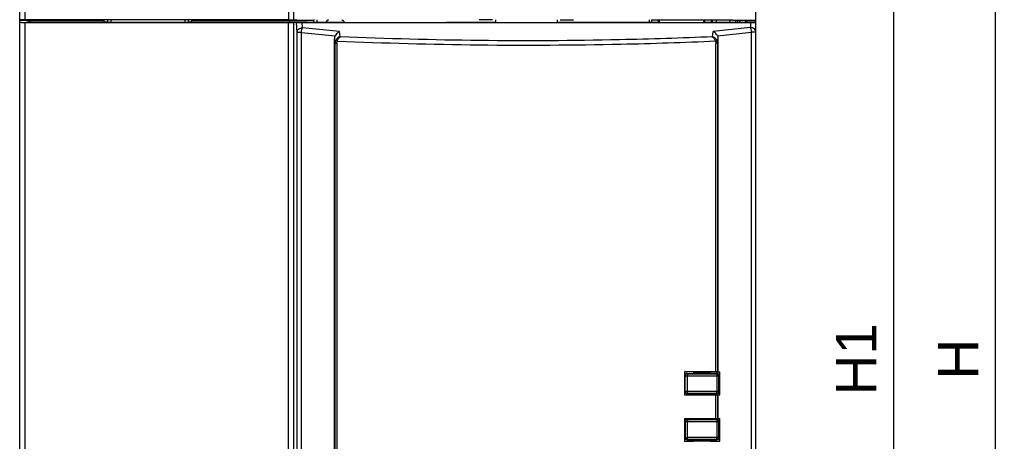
# Model space of a CAD drawing. Header units: millimetres. Extents: x 0 to 1105, y 0 to 772.
# Tile 30 of 50: x 113 to 259, y 549 to 611. Entities that reach past the tile are written whole.
import ezdxf

# ---------------------------------------------------------------- set-up
doc = ezdxf.new("R2010")
doc.units = ezdxf.units.MM
doc.header["$LTSCALE"] = 60.775
doc.header["$PDMODE"] = 3
doc.header["$PDSIZE"] = 0.3
doc.layers.get('0').update_dxf_attribs({"linetype": 'CONTINUOUS'})
doc.layers.get('Defpoints').update_dxf_attribs({"linetype": 'CONTINUOUS'})
doc.layers.add('DIM', color=7, linetype='CONTINUOUS')
doc.styles.get("Standard").update_dxf_attribs({"font": 'micross.ttf'})
doc.dimstyles.new('DIMSTYLE_2', dxfattribs={"dimtxt": 10, "dimasz": 3, "dimexe": 1, "dimexo": 1, "dimgap": 2.5, "dimtad": 1, "dimdec": 1, "dimzin": 0, "dimdsep": 46, "dimtxsty": 'Standard', "dimblk": '_FILLED', "dimblk1": '_FILLED', "dimblk2": '_FILLED', "dimcen": 0.09, "dimadec": 0, "dimazin": 0, "dimtp": 0.1, "dimtm": 0.1, "dimtfac": 1, "dimtdec": 1, "dimtofl": 0, "dimtmove": 0, "dimatfit": 3, "dimldrblk": '_FILLED', "dimfxl": 1, "dimtolj": 1, "dimtzin": 0, "dimarcsym": 0})

# ---------------------------------------------------------------- blocks, each defined once
blk = doc.blocks.new('_FILLED')
at = {"color": 0, "linetype": 'ByBlock'}
blk.add_solid([(0, 0), (-1, 0.167), (-1, -0.167)], dxfattribs=at)
blk = doc.blocks.new('*D3')
at = {"layer": 'Defpoints', "color": 0, "linetype": 'Continuous', "transparency": 16777216}
for p in [(219.66, 664.73), (219.66, 457.73), (257.59, 457.73)]:
    blk.add_point(p, dxfattribs=at)
at = {"layer": 'DIM', "color": 0, "linetype": 'Continuous', "lineweight": -2, "transparency": 16777216}
for p, q in [((220.66, 664.73), (258.59, 664.73)), ((257.59, 656.73), (257.59, 465.73)), ((220.66, 457.73), (258.59, 457.73))]:
    blk.add_line(p, q, dxfattribs=at)
at = {"layer": 'DIM', "color": 0, "linetype": 'Continuous', "lineweight": -2, "transparency": 16777216, "xscale": 8, "yscale": 8, "zscale": 8}
for p, rotation in [((257.59, 664.73), 90), ((257.59, 457.73), 270)]:
    blk.add_blockref('_FILLED', p, dxfattribs=dict(at, rotation=rotation))
at = {"layer": 'DIM', "color": 0, "linetype": 'Continuous', "transparency": 16777216, "insert": (249.09, 561.23), "char_height": 6, "attachment_point": 2, "rotation": 90}
blk.add_mtext('\\A1;H', dxfattribs=at)
blk = doc.blocks.new('*D4')
at = {"layer": 'Defpoints', "color": 0, "linetype": 'Continuous', "transparency": 16777216}
for p in [(217.43, 657.73), (242.59, 657.73), (214.66, 463.98)]:
    blk.add_point(p, dxfattribs=at)
at = {"layer": 'DIM', "color": 0, "linetype": 'Continuous', "lineweight": -2, "transparency": 16777216}
for p, q in [((218.43, 657.73), (243.59, 657.73)), ((242.59, 471.98), (242.59, 649.73)), ((215.66, 463.98), (243.59, 463.98))]:
    blk.add_line(p, q, dxfattribs=at)
at = {"layer": 'DIM', "color": 0, "linetype": 'Continuous', "lineweight": -2, "transparency": 16777216, "xscale": 8, "yscale": 8, "zscale": 8}
for p, rotation in [((242.59, 657.73), 90), ((242.59, 463.98), 270)]:
    blk.add_blockref('_FILLED', p, dxfattribs=dict(at, rotation=rotation))
at = {"layer": 'DIM', "color": 0, "linetype": 'Continuous', "transparency": 16777216, "insert": (233.99, 561.23), "char_height": 6, "attachment_point": 2, "rotation": 90}
blk.add_mtext('\\A1;H1', dxfattribs=at)

msp = doc.modelspace()

# ---------------------------------------------------------------- linework, layer by layer
at = {"linetype": 'Continuous'}
for p, q in [((152.94, 664.72), (152.94, 611.47)), ((113.16, 611.43), (113.16, 662.23)), ((113.96, 611.47), (113.96, 662.23)), ((153.74, 611.47), (153.74, 622.72)), ((222.16, 611.06), (222.16, 615.43)), ((113.16, 611.43), (115.12, 611.41)), ((113.16, 611.1), (113.16, 611.4)), ((113.16, 460.23), (113.16, 611.1)), ((152.94, 611.47), (113.96, 611.47)), ((113.96, 483.12), (113.96, 611.09)), ((113.96, 611.09), (152.94, 611.09)), ((114.16, 611.46), (114.16, 611.42)), ((114.92, 611.12), (114.16, 611.11)), ((115.12, 611.43), (114.66, 611.44)), ((114.66, 611.41), (114.66, 611.11)), ((126.16, 611.13), (114.92, 611.13)), ((115.12, 611.42), (125.66, 611.43)), ((125.66, 611.13), (125.66, 611.45)), ((126.16, 611.45), (126.16, 611.12)), ((126.66, 611.45), (126.66, 611.12)), ((126.66, 611.12), (137.66, 611.12)), ((137.66, 611.12), (137.66, 611.45)), ((138.16, 611.12), (138.16, 611.45)), ((153.56, 611.13), (138.16, 611.13)), ((138.66, 611.13), (138.66, 611.45)), ((138.66, 611.43), (153.16, 611.43)), ((152.94, 457.73), (152.94, 611.09)), ((153.16, 611.13), (153.16, 611.43)), ((153.16, 611.43), (153.52, 611.43)), ((153.72, 611.47), (153.52, 611.43)), ((153.52, 611.43), (156.66, 611.43)), ((153.56, 611.12), (154.13, 611.06)), ((155.74, 611.12), (153.56, 611.12)), ((154.14, 611.49), (153.72, 611.44)), ((153.74, 611.47), (153.72, 611.44)), ((153.74, 460.23), (153.74, 611.1)), ((154.22, 609.61), (154.13, 611.06)), ((155.02, 610.3), (154.97, 611.05)), ((154.97, 611.05), (221.36, 611.05)), ((155.74, 611.12), (155.81, 611.07)), ((160.97, 611.07), (155.81, 611.07)), ((156.78, 611.47), (156.66, 611.43)), ((156.66, 611.43), (156.66, 611.07)), ((157.16, 611.47), (157.16, 611.07)), ((160.97, 611.07), (161.16, 611.06)), ((161.16, 611.06), (176.16, 611.06)), ((176.16, 611.06), (176.35, 611.07)), ((181.22, 611.07), (176.35, 611.07)), ((181.16, 611.47), (181.16, 611.45)), ((183.16, 611.45), (181.16, 611.45)), ((181.39, 611.06), (181.22, 611.07)), ((183.39, 611.06), (181.39, 611.06)), ((183.16, 611.47), (183.16, 611.45)), ((183.6, 611.07), (183.39, 611.06)), ((183.6, 611.47), (183.6, 611.07)), ((183.6, 611.07), (192.72, 611.07)), ((192.72, 611.47), (192.72, 611.07)), ((192.72, 611.07), (192.94, 611.06)), ((194.94, 611.06), (192.94, 611.06)), ((193.16, 611.45), (193.16, 611.47)), ((193.16, 611.45), (195.16, 611.45)), ((195.1, 611.07), (194.94, 611.06)), ((207.47, 611.07), (195.1, 611.07)), ((195.16, 611.47), (195.16, 611.45)), ((206.36, 611.47), (206.36, 611.07)), ((206.71, 611.47), (206.71, 611.07)), ((206.71, 611.47), (207.71, 611.47)), ((207.66, 611.06), (207.47, 611.07)), ((207.66, 611.06), (214.16, 611.06)), ((207.71, 611.06), (207.71, 611.47)), ((207.87, 611.44), (207.71, 611.47)), ((207.87, 611.06), (207.87, 611.44)), ((214.41, 611.44), (207.87, 611.44)), ((214.16, 611.06), (214.35, 611.07)), ((220.51, 611.07), (214.35, 611.07)), ((214.41, 611.44), (214.56, 611.47)), ((214.41, 611.44), (214.41, 611.06)), ((214.56, 611.47), (214.56, 611.07)), ((214.56, 611.47), (215.56, 611.47)), ((215.56, 611.07), (215.56, 611.47)), ((215.72, 611.44), (215.56, 611.47)), ((215.72, 611.07), (215.72, 611.44)), ((216.27, 611.44), (215.72, 611.44)), ((216.27, 611.44), (216.27, 611.07)), ((218.66, 611.44), (216.28, 611.44)), ((218.36, 611.07), (218.36, 611.44)), ((218.66, 611.42), (219.75, 611.42)), ((219.16, 611.07), (219.16, 611.42)), ((219.4, 611.43), (219.43, 611.07)), ((219.74, 611.41), (219.72, 611.07)), ((219.75, 611.42), (221.16, 611.49)), ((219.75, 611.43), (219.75, 611.07)), ((219.8, 611.4), (222.16, 611.43)), ((220.5, 611.06), (220.5, 611.12)), ((222.16, 611.11), (220.5, 611.12)), ((220.66, 611.41), (220.66, 611.12)), ((221.16, 611.49), (221.16, 611.42)), ((221.36, 611.05), (221.36, 610.31)), ((222.16, 460.23), (222.16, 611.06)), ((154.22, 460.23), (154.22, 609.61)), ((154.87, 609.61), (154.22, 609.61)), ((154.87, 460.23), (154.87, 609.61)), ((154.87, 609.61), (159.85, 609.09)), ((160.53, 609.73), (155.02, 610.3)), ((160.6, 608.96), (160.53, 609.73)), ((215.73, 608.96), (215.8, 609.73)), ((221.36, 610.31), (215.8, 609.73)), ((216.47, 609.09), (221.51, 609.62)), ((222.16, 609.62), (221.51, 609.62)), ((221.51, 483.65), (221.51, 609.62)), ((159.76, 521.46), (159.76, 608.67)), ((159.82, 608.01), (159.76, 608.67)), ((159.82, 608.01), (159.82, 460.23)), ((159.82, 608.01), (160.1, 608.01)), ((160.1, 608.01), (160.1, 460.23)), ((216.23, 559.38), (216.23, 608.01)), ((216.51, 608.01), (216.23, 608.01)), ((216.51, 608.01), (216.57, 608.67)), ((216.51, 559.37), (216.51, 608.01)), ((216.57, 559.35), (216.57, 608.67)), ((211.56, 559.38), (211.56, 555.98)), ((212.91, 559.34), (211.56, 559.35)), ((211.66, 558.83), (211.7, 558.78)), ((211.66, 556.43), (211.66, 558.83)), ((211.7, 558.78), (212.02, 558.78)), ((211.7, 556.45), (211.7, 558.78)), ((211.96, 559.13), (216.36, 559.13)), ((211.96, 559.13), (212, 559.08)), ((212.02, 556.45), (212.02, 558.78)), ((212.91, 559.34), (212.91, 559.13)), ((212.91, 559.28), (215.41, 559.28)), ((215.41, 559.13), (215.41, 559.34)), ((216.74, 559.34), (215.41, 559.34)), ((216.31, 559.34), (216.31, 559.13)), ((216.33, 559.09), (216.36, 559.13)), ((216.63, 558.79), (216.35, 558.79)), ((216.35, 558.79), (216.35, 556.45)), ((216.57, 559.35), (216.51, 559.37)), ((216.57, 559.35), (216.79, 559.35)), ((216.63, 558.79), (216.66, 558.83)), ((216.63, 558.79), (216.63, 556.45)), ((216.66, 558.83), (216.66, 556.42)), ((216.74, 559.34), (216.76, 559.32)), ((216.79, 559.35), (216.76, 559.32)), ((216.76, 555.98), (216.76, 559.32)), ((216.79, 555.98), (216.79, 559.35)), ((211.56, 557.83), (211.66, 557.83)), ((211.66, 556.63), (211.56, 556.63)), ((211.56, 555.98), (216.79, 555.98)), ((211.66, 556.43), (211.7, 556.45)), ((211.66, 556.43), (211.66, 556.43)), ((216.63, 556.45), (211.7, 556.45)), ((211.96, 556.13), (212, 556.15)), ((211.96, 556.13), (212.91, 556.13)), ((216.33, 556.15), (212, 556.15)), ((212.91, 555.98), (212.91, 556.13)), ((215.41, 556.13), (212.91, 556.13)), ((215.41, 556.13), (216.36, 556.13)), ((215.41, 556.13), (216.36, 556.12)), ((215.41, 555.98), (215.41, 556.13)), ((216.23, 552.48), (216.23, 555.98)), ((216.31, 556.12), (216.31, 555.98)), ((216.35, 556.14), (216.33, 556.15)), ((216.36, 556.13), (216.35, 556.14)), ((216.36, 556.13), (216.36, 556.13)), ((216.51, 552.48), (216.51, 555.98)), ((216.57, 552.48), (216.57, 555.98)), ((216.65, 556.43), (216.63, 556.45)), ((216.66, 556.43), (216.65, 556.43)), ((211.56, 552.48), (216.79, 552.48)), ((211.56, 552.48), (211.56, 549.06)), ((212.91, 552.33), (212.91, 552.48)), ((215.41, 552.33), (215.41, 552.48)), ((216.76, 549.12), (216.76, 552.48)), ((216.79, 549.09), (216.79, 552.48)), ((211.56, 551.83), (211.66, 551.83)), ((211.66, 552.03), (211.7, 552.01)), ((211.66, 552.02), (211.66, 552.03)), ((211.66, 552.02), (211.66, 549.63)), ((211.7, 552.01), (216.63, 552.01)), ((211.7, 549.67), (211.7, 552.01)), ((211.96, 552.33), (212.91, 552.33)), ((211.96, 552.33), (212, 552.31)), ((212, 552.31), (216.33, 552.31)), ((212.02, 549.67), (212.02, 552.01)), ((215.41, 552.33), (212.91, 552.33)), ((215.41, 552.33), (216.36, 552.33)), ((216.36, 552.32), (215.41, 552.33)), ((216.33, 552.31), (216.36, 552.32)), ((216.35, 552.01), (216.35, 549.66)), ((216.36, 552.32), (216.36, 552.32)), ((216.63, 552.01), (216.66, 552.02)), ((216.63, 552.01), (216.63, 549.66)), ((216.66, 552.03), (216.66, 549.63)), ((211.66, 550.63), (211.56, 550.63)), ((211.7, 549.67), (211.66, 549.63)), ((211.7, 549.67), (212.02, 549.67)), ((216.63, 549.66), (216.35, 549.66)), ((216.66, 549.63), (216.63, 549.66)), ((211.56, 549.1), (212.91, 549.1)), ((212, 549.37), (211.96, 549.33)), ((211.96, 549.33), (216.36, 549.33)), ((212.91, 549.33), (212.91, 549.1)), ((212.91, 549.17), (215.41, 549.17)), ((215.41, 549.1), (215.41, 549.33)), ((215.41, 549.1), (216.74, 549.11)), ((216.36, 549.33), (216.33, 549.36)), ((216.57, 549.09), (216.79, 549.09)), ((216.76, 549.12), (216.74, 549.11)), ((216.76, 549.12), (216.79, 549.09))]:
    msp.add_line(p, q, dxfattribs=at)
for centre, radius, start, end in [((159.86, 610.03), 1.75, 123.9862, 143.3695), ((159.86, 610.03), 1.75, 36, 56.0138), ((211.96, 558.83), 0.3, 89.9965, 180.0035), ((212, 558.78), 0.3, 90.021, 179.979), ((216.33, 558.79), 0.3, 0.021, 89.979), ((216.36, 558.83), 0.3, 359.9965, 90.0035), ((211.96, 556.43), 0.3, 179.9945, 243.408), ((211.96, 556.43), 0.3, 180.0118, 243.413), ((212, 556.45), 0.3, 180.007, 270.0185), ((216.33, 556.45), 0.3, 270.0524, 359.993), ((216.36, 556.42), 0.299, 269.8768, 270.3437), ((211.96, 552.03), 0.3, 116.5957, 179.998), ((211.96, 552.02), 0.3, 116.5871, 180.0055), ((212, 552.01), 0.3, 89.9815, 179.993), ((216.33, 552.01), 0.3, 0.007, 89.9476), ((216.36, 552.03), 0.299, 89.6563, 90.1232), ((211.96, 549.63), 0.3, 179.9965, 270.0035), ((212, 549.67), 0.3, 180.021, 269.979), ((216.33, 549.66), 0.3, 270.021, 359.979), ((216.36, 549.63), 0.3, 269.9965, 0.0035)]:
    msp.add_arc(centre, radius, start, end, dxfattribs=at)
for centre, major_axis, ratio, start_param, end_param in [((113.96, 611.46), (0.8, 0), 0.006981, 7.853982, 9.424778), ((114.66, 610.11), (0, 1.3), 0.267937, 6.280666, 6.966747), ((126.66, 611.12), (0.5, 0), 0.006981, 3.141593, 4.712389), ((137.66, 611.12), (0.5, 0), 0.006981, -1.570796, 0), ((152.94, 611.47), (0.8, 0), 0.006981, -1.570796, -0.034907), ((154.93, 611.06), (0.801, 0), 0.007001, -3.071407, -1.518061), ((220.66, 610.11), (0, 1.3), 0.267937, 5.608111, 6.08148), ((221.36, 611.06), (0.8, 0), 0.007024, -1.570796, 0), ((160.57, 608.56), (-0.324, 0.89), 0.832898, 0.670948, 1.159088), ((215.76, 608.56), (0.324, 0.89), 0.832898, -1.159088, -0.670948), ((188.16, 552.94), (370, 0), 0.017455, 1.494867, 1.507511), ((216.21, 559.37), (0.3, 0), 0.017455, 0.05236, 1.494867)]:
    msp.add_ellipse(centre, major_axis=major_axis, ratio=ratio, start_param=start_param, end_param=end_param, dxfattribs=at)
for points, knots in [([(113.16, 611.1), (113.16, 611.1), (113.17, 611.1), (113.18, 611.1), (113.2, 611.1), (113.24, 611.1), (113.31, 611.1), (113.4, 611.1), (113.52, 611.09), (113.71, 611.09), (113.86, 611.09), (113.96, 611.09)], [0, 0, 0, 0, 0.004895, 0.019332, 0.043156, 0.076187, 0.168673, 0.292945, 0.444401, 0.617343, 1, 1, 1, 1]), ([(152.94, 611.09), (153.04, 611.09), (153.23, 611.09), (153.47, 611.09), (153.64, 611.09), (153.72, 611.09), (153.74, 611.09)], [0, 0, 0, 0, 0.374824, 0.69506, 0.914075, 1, 1, 1, 1]), ([(154.22, 609.61), (154.22, 609.7), (154.27, 609.89), (154.51, 610.19), (154.82, 610.3), (155.02, 610.3)], [0, 0, 0, 0, 0.234797, 0.480867, 1, 1, 1, 1]), ([(154.87, 609.61), (154.89, 609.75), (154.92, 609.98), (154.98, 610.21), (155.02, 610.3)], [0, 0, 0, 0, 0.572155, 1, 1, 1, 1]), ([(160.53, 609.73), (160.46, 609.7), (160.19, 609.55), (159.96, 609.3), (159.85, 609.09)], [0, 0, 0, 0, 0.230778, 1, 1, 1, 1]), ([(216.47, 609.09), (216.43, 609.16), (216.27, 609.43), (216.01, 609.64), (215.8, 609.73)], [0, 0, 0, 0, 0.267884, 1, 1, 1, 1]), ([(222.16, 609.62), (222.16, 609.71), (222.12, 609.9), (221.87, 610.21), (221.56, 610.31), (221.36, 610.31)], [0, 0, 0, 0, 0.235132, 0.480522, 1, 1, 1, 1]), ([(221.51, 609.62), (221.49, 609.75), (221.46, 609.98), (221.4, 610.22), (221.36, 610.31)], [0, 0, 0, 0, 0.572153, 1, 1, 1, 1]), ([(160.6, 608.96), (160.53, 608.94), (160.26, 608.83), (160.03, 608.6), (159.92, 608.41)], [0, 0, 0, 0, 0.239663, 1, 1, 1, 1]), ([(159.92, 608.41), (159.93, 608.4), (160.01, 608.36), (160.09, 608.32), (160.16, 608.28)], [0, 0, 0, 0, 0.144773, 1, 1, 1, 1]), ([(160.16, 608.28), (160.2, 608.43), (160.32, 608.67), (160.5, 608.89), (160.6, 608.96)], [0, 0, 0, 0, 0.546686, 1, 1, 1, 1]), ([(216.17, 608.29), (211.51, 608.08), (199.84, 607.7), (181.16, 607.6), (167.15, 607.98), (160.16, 608.28)], [0, 0, 0, 0, 0.249827, 0.625119, 1, 1, 1, 1]), ([(215.73, 608.96), (211.14, 608.76), (199.66, 608.39), (181.27, 608.29), (167.48, 608.66), (160.6, 608.96)], [0, 0, 0, 0, 0.249828, 0.625111, 1, 1, 1, 1]), ([(216.41, 608.41), (216.37, 608.47), (216.2, 608.72), (215.94, 608.9), (215.73, 608.96)], [0, 0, 0, 0, 0.259124, 1, 1, 1, 1]), ([(215.73, 608.96), (215.83, 608.89), (216.01, 608.67), (216.12, 608.43), (216.17, 608.28)], [0, 0, 0, 0, 0.453298, 1, 1, 1, 1]), ([(216.41, 608.41), (216.4, 608.4), (216.32, 608.36), (216.24, 608.32), (216.17, 608.28)], [0, 0, 0, 0, 0.14477, 1, 1, 1, 1]), ([(212, 559.08), (212.36, 559.08), (213.81, 559.09), (215.25, 559.09), (216.33, 559.09)], [0, 0, 0, 0, 0.250076, 1, 1, 1, 1]), ([(212, 559.08), (212, 559.08), (212.01, 559.08), (212.01, 559.08), (212.01, 559.07), (212.01, 559.05), (212.01, 559.03), (212.02, 558.99), (212.02, 558.95), (212.02, 558.88), (212.02, 558.82), (212.02, 558.78)], [0, 0, 0, 0, 0.008517, 0.025445, 0.051068, 0.085326, 0.178817, 0.302903, 0.453027, 0.623533, 1, 1, 1, 1]), ([(212.02, 558.78), (212.38, 558.78), (213.83, 558.79), (215.27, 558.79), (216.35, 558.79)], [0, 0, 0, 0, 0.250076, 1, 1, 1, 1]), ([(216.33, 559.09), (216.33, 559.09), (216.33, 559.09), (216.33, 559.08), (216.34, 559.06), (216.34, 559.03), (216.34, 559), (216.35, 558.95), (216.35, 558.9), (216.35, 558.85), (216.35, 558.81), (216.35, 558.79)], [0, 0, 0, 0, 0.01024, 0.027308, 0.087236, 0.180778, 0.304663, 0.454452, 0.624551, 0.808774, 1, 1, 1, 1]), ([(212, 556.15), (212, 556.15), (212.01, 556.15), (212.01, 556.15), (212.01, 556.16), (212.01, 556.17), (212.01, 556.2), (212.02, 556.24), (212.02, 556.28), (212.02, 556.35), (212.02, 556.41), (212.02, 556.45)], [0, 0, 0, 0, 0.007962, 0.024282, 0.04937, 0.083194, 0.176151, 0.300144, 0.450571, 0.621702, 1, 1, 1, 1]), ([(216.33, 556.15), (216.33, 556.15), (216.33, 556.16), (216.34, 556.17), (216.34, 556.2), (216.34, 556.24), (216.35, 556.28), (216.35, 556.33), (216.35, 556.39), (216.35, 556.43), (216.35, 556.45)], [0, 0, 0, 0, 0.025432, 0.084436, 0.177519, 0.301402, 0.451603, 0.62245, 0.807662, 1, 1, 1, 1]), ([(216.66, 556.42), (216.66, 556.38), (216.65, 556.3), (216.58, 556.21), (216.48, 556.14), (216.4, 556.12), (216.36, 556.12)], [0, 0, 0, 0, 0.25159, 0.502209, 0.751527, 1, 1, 1, 1]), ([(216.66, 556.42), (216.66, 556.38), (216.65, 556.31), (216.58, 556.21), (216.48, 556.14), (216.4, 556.13), (216.36, 556.13)], [0, 0, 0, 0, 0.251605, 0.502239, 0.751568, 1, 1, 1, 1]), ([(212, 552.31), (212, 552.3), (212.01, 552.3), (212.01, 552.3), (212.01, 552.29), (212.01, 552.28), (212.01, 552.25), (212.02, 552.21), (212.02, 552.17), (212.02, 552.1), (212.02, 552.04), (212.02, 552.01)], [0, 0, 0, 0, 0.007962, 0.024282, 0.04937, 0.083194, 0.176151, 0.300144, 0.450571, 0.621702, 1, 1, 1, 1]), ([(216.33, 552.31), (216.33, 552.3), (216.33, 552.29), (216.34, 552.28), (216.34, 552.25), (216.34, 552.21), (216.35, 552.17), (216.35, 552.12), (216.35, 552.06), (216.35, 552.02), (216.35, 552.01)], [0, 0, 0, 0, 0.025432, 0.084436, 0.177519, 0.301402, 0.451603, 0.62245, 0.807662, 1, 1, 1, 1]), ([(216.36, 552.33), (216.4, 552.33), (216.48, 552.31), (216.58, 552.25), (216.65, 552.15), (216.66, 552.07), (216.66, 552.03)], [0, 0, 0, 0, 0.248473, 0.497791, 0.74841, 1, 1, 1, 1]), ([(216.36, 552.32), (216.4, 552.32), (216.48, 552.31), (216.58, 552.24), (216.65, 552.14), (216.66, 552.07), (216.66, 552.03)], [0, 0, 0, 0, 0.248432, 0.497761, 0.748395, 1, 1, 1, 1]), ([(212, 549.37), (212, 549.37), (212.01, 549.37), (212.01, 549.37), (212.01, 549.38), (212.01, 549.4), (212.01, 549.42), (212.02, 549.46), (212.02, 549.5), (212.02, 549.57), (212.02, 549.63), (212.02, 549.67)], [0, 0, 0, 0, 0.008517, 0.025445, 0.051068, 0.085326, 0.178817, 0.302903, 0.453027, 0.623533, 1, 1, 1, 1]), ([(216.35, 549.66), (215.99, 549.66), (214.55, 549.66), (213.11, 549.66), (212.02, 549.67)], [0, 0, 0, 0, 0.249921, 1, 1, 1, 1]), ([(216.33, 549.36), (216.33, 549.36), (216.33, 549.36), (216.33, 549.37), (216.34, 549.39), (216.34, 549.42), (216.34, 549.45), (216.35, 549.5), (216.35, 549.55), (216.35, 549.6), (216.35, 549.64), (216.35, 549.66)], [0, 0, 0, 0, 0.01024, 0.027308, 0.087236, 0.180778, 0.304663, 0.454452, 0.624551, 0.808774, 1, 1, 1, 1]), ([(216.33, 549.36), (215.97, 549.36), (214.53, 549.36), (213.08, 549.36), (212, 549.37)], [0, 0, 0, 0, 0.249921, 1, 1, 1, 1])]:
    msp.add_open_spline(points, degree=3, knots=knots, dxfattribs=at)
for points in [[(159.92, 608.41), (159.86, 608.29), (159.82, 608.15), (159.82, 608.01)], [(160.1, 608.01), (160.1, 608.11), (160.12, 608.2), (160.16, 608.28)], [(216.17, 608.29), (216.21, 608.2), (216.23, 608.11), (216.23, 608.01)], [(216.51, 608.01), (216.51, 608.15), (216.47, 608.29), (216.41, 608.41)], [(211.96, 556.13), (211.92, 556.13), (211.87, 556.14), (211.83, 556.16)], [(211.96, 552.33), (211.92, 552.33), (211.87, 552.31), (211.83, 552.29)]]:
    msp.add_open_spline(points, degree=3, dxfattribs=at)

# ---------------------------------------------------------------- dimensions: what is measured, and where the dimension line sits
at = {"layer": 'DIM', "linetype": 'Continuous'}
for base, p1, p2, angle, text, picture, middle in [((257.59, 457.73), (219.66, 664.73), (219.66, 457.73), 270, 'H', '*D3', (257.59, 561.23)), ((242.59, 657.73), (214.66, 463.98), (217.43, 657.73), 90, 'H1', '*D4', (242.59, 561.23))]:
    dim = msp.add_linear_dim(base=base, p1=p1, p2=p2, angle=angle, text=text, dimstyle='DIMSTYLE_2', override={"dimtxt": 6, "dimasz": 8}, dxfattribs=at)
    dim.commit()
    dim.dimension.update_dxf_attribs({"geometry": picture, "text_midpoint": middle, "dimtype": 160})

doc.saveas('drawing.dxf')
